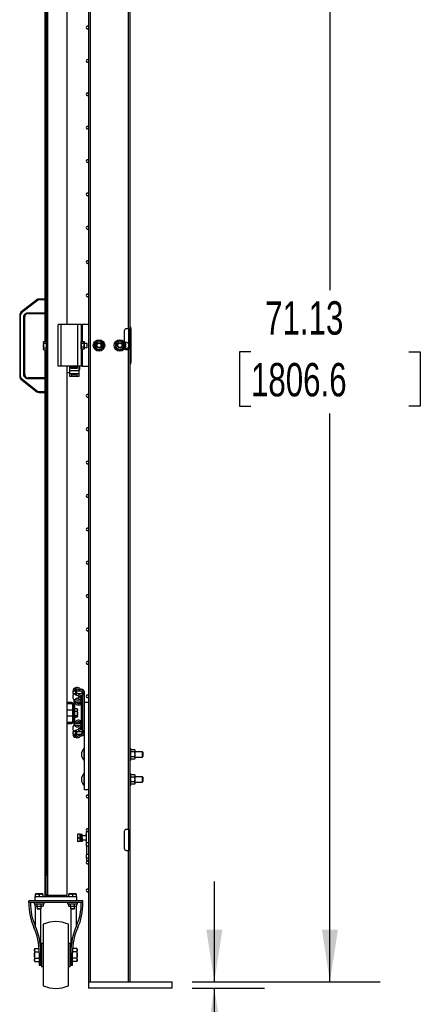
# Model space of a CAD drawing. Header units: inches. Extents: x 0.2 to 10.8, y 0.2 to 8.2.
# Tile 21 of 50: x 7.6 to 8.6, y 1.8 to 4.2. Entities that reach past the tile are written whole.
import ezdxf

# ---------------------------------------------------------------- set-up
doc = ezdxf.new("R2010")
doc.units = ezdxf.units.IN
doc.header["$MEASUREMENT"] = 0
doc.layers.add('DIMENSIONS', color=140, linetype='Continuous', lineweight=25)
doc.styles.add('SLDTEXTSTYLE0', font='TXT', dxfattribs={"width": 0.7})
doc.dimstyles.new('SLDDIMSTYLE0', dxfattribs={"dimtxt": 0.084961, "dimasz": 0.13, "dimexe": 0, "dimexo": 0.0625, "dimgap": 0.02124, "dimtad": 0, "dimtih": 1, "dimtoh": 1, "dimlfac": 24, "dimrnd": 1e-09, "dimzin": 12, "dimdsep": 46, "dimtxsty": 'SLDTEXTSTYLE0', "dimsah": 1, "dimcen": 0.09, "dimadec": 0, "dimazin": 3, "dimtfac": 1, "dimtofl": 0, "dimtmove": 0, "dimatfit": 3, "dimfxl": 0, "dimfrac": 2, "dimtolj": 1, "dimtzin": 12, "dimarcsym": 0})
doc.dimstyles.new('SLDDIMSTYLE2', dxfattribs={"dimtxt": 0.084961, "dimasz": 0.13, "dimexe": 0, "dimexo": 0.0625, "dimgap": 0.02124, "dimtad": 0, "dimtih": 1, "dimtoh": 1, "dimlfac": 24, "dimrnd": 1e-09, "dimdsep": 46, "dimtxsty": 'SLDTEXTSTYLE0', "dimsah": 1, "dimcen": 0.09, "dimadec": 0, "dimazin": 2, "dimtfac": 1, "dimtmove": 0, "dimatfit": 0, "dimfxl": 0, "dimfrac": 2, "dimtolj": 1, "dimtzin": 12, "dimarcsym": 0})

# ---------------------------------------------------------------- blocks, each defined once
blk = doc.blocks.new('_D_6')
at = {"layer": 'DIMENSIONS'}
for p, q in [((7.969, 4.7898), (8.5419, 4.7898)), ((8.4169, 4.7898), (8.4169, 3.5527)), ((8.22, 3.3986), (8.1914, 3.3986)), ((8.1914, 3.3986), (8.1914, 3.2636)), ((8.6138, 3.3986), (8.6423, 3.3986)), ((8.6423, 3.3986), (8.6423, 3.2636)), ((8.1914, 3.2636), (8.22, 3.2636)), ((8.4169, 1.8263), (8.4169, 3.2446)), ((8.6423, 3.2636), (8.6138, 3.2636)), ((8.0732, 1.8263), (8.5419, 1.8263))]:
    blk.add_line(p, q, dxfattribs=at)
for points in [[(8.4169, 4.7898), (8.3969, 4.6598), (8.4369, 4.6598)], [(8.4169, 1.8263), (8.4369, 1.9563), (8.3969, 1.9563)]]:
    blk.add_solid(points, dxfattribs=at)
at = {"layer": 'DIMENSIONS', "char_height": 0.08333, "attachment_point": 1, "style": 'SLDTEXTSTYLE0'}
for s, insert in [('71.13', (8.2553, 3.5251)), ('1806.6', (8.22, 3.371))]:
    blk.add_mtext(s, dxfattribs=dict(at, insert=insert))
blk = doc.blocks.new('_D_7')
at = {"layer": 'DIMENSIONS'}
for p, q in [((8.1286, 1.8263), (8.1286, 2.0763)), ((8.0732, 1.8263), (8.2536, 1.8263)), ((8.0732, 1.8107), (8.2536, 1.8107)), ((8.1286, 1.304), (8.1286, 1.8107)), ((8.1839, 1.304), (8.1286, 1.304)), ((8.3371, 1.304), (8.3086, 1.304)), ((8.3086, 1.304), (8.3086, 1.169)), ((8.5189, 1.304), (8.5474, 1.304)), ((8.5474, 1.304), (8.5474, 1.169)), ((8.3086, 1.169), (8.3371, 1.169)), ((8.5474, 1.169), (8.5189, 1.169))]:
    blk.add_line(p, q, dxfattribs=at)
for points in [[(8.1286, 1.8263), (8.1486, 1.9563), (8.1086, 1.9563)], [(8.1286, 1.8107), (8.1086, 1.6807), (8.1486, 1.6807)]]:
    blk.add_solid(points, dxfattribs=at)
at = {"layer": 'DIMENSIONS', "char_height": 0.08333, "attachment_point": 1, "style": 'SLDTEXTSTYLE0'}
for s, insert in [('0.38', (8.3018, 1.4304)), ('9.5', (8.3371, 1.2764))]:
    blk.add_mtext(s, dxfattribs=dict(at, insert=insert))

msp = doc.modelspace()

# ---------------------------------------------------------------- linework, layer by layer
for p, q in [((7.7135, 2.04203), (7.7135, 4.78682)), ((7.76078, 4.78682), (7.76078, 3.4669)), ((7.81986, 1.82628), (7.81986, 4.78982)), ((7.91902, 1.82628), (7.91902, 4.78982)), ((7.7057, 4.73773), (7.7057, 3.53042)), ((7.7087, 4.73773), (7.7087, 2.09111)), ((7.91402, 4.6544), (7.91402, 3.45648)), ((7.81486, 4.64398), (7.81486, 3.44607)), ((7.68619, 3.52867), (7.6463, 3.49766)), ((7.68747, 3.52702), (7.64758, 3.49601)), ((7.68747, 3.52702), (7.68619, 3.52867)), ((7.6913, 3.52834), (7.6913, 3.53042)), ((7.70661, 3.53042), (7.6913, 3.53042)), ((7.70661, 3.52834), (7.6913, 3.52834)), ((7.70661, 3.52834), (7.70661, 3.53042)), ((7.70661, 3.49646), (7.70661, 3.52834)), ((7.7087, 3.52834), (7.70661, 3.52834)), ((7.64308, 3.49108), (7.64308, 3.33682)), ((7.64516, 3.49108), (7.64308, 3.49108)), ((7.64516, 3.33682), (7.64516, 3.49108)), ((7.64758, 3.49601), (7.6463, 3.49766)), ((7.66391, 3.49646), (7.70661, 3.49646)), ((7.66391, 3.49646), (7.66391, 3.49438)), ((7.66391, 3.49438), (7.70661, 3.49438)), ((7.7057, 3.49438), (7.7057, 3.42455)), ((7.70661, 3.49438), (7.70661, 3.49646)), ((7.70661, 3.49646), (7.7087, 3.49646)), ((7.6535, 3.34185), (7.6535, 3.48604)), ((7.6535, 3.48604), (7.65558, 3.48604)), ((7.65558, 3.34185), (7.65558, 3.48604)), ((7.73878, 3.36273), (7.73878, 3.4669)), ((7.74659, 3.4669), (7.73878, 3.4669)), ((7.74659, 3.36273), (7.74659, 3.4669)), ((7.78825, 3.4669), (7.74659, 3.4669)), ((7.78825, 3.36273), (7.78825, 3.4669)), ((7.79607, 3.4669), (7.78825, 3.4669)), ((7.79607, 3.4669), (7.79607, 3.36273)), ((7.79607, 3.4669), (7.79867, 3.4669)), ((7.81486, 3.4669), (7.79867, 3.4669)), ((7.79867, 3.4669), (7.79867, 3.42429)), ((7.81486, 3.44607), (7.81493, 3.44607)), ((7.81486, 3.44607), (7.81486, 3.44065)), ((7.81493, 3.44607), (7.81493, 3.39398)), ((7.90402, 3.45107), (7.90402, 3.42394)), ((7.91402, 3.45648), (7.90944, 3.45648)), ((7.91402, 3.45648), (7.91486, 3.45648)), ((7.91486, 3.45648), (7.91486, 3.4044)), ((7.92107, 3.37315), (7.92107, 3.45648)), ((7.703, 3.42455), (7.70219, 3.42314)), ((7.70219, 3.42314), (7.70219, 3.42192)), ((7.70219, 3.42192), (7.70219, 3.41403)), ((7.703, 3.42455), (7.7087, 3.42455)), ((7.7087, 3.41929), (7.703, 3.41929)), ((7.7968, 3.42429), (7.79607, 3.42302)), ((7.7968, 3.42429), (7.80354, 3.42429)), ((7.80354, 3.41955), (7.7968, 3.41955)), ((7.80427, 3.42302), (7.80354, 3.42429)), ((7.80427, 3.42192), (7.80427, 3.42302)), ((7.80427, 3.41482), (7.80427, 3.42192)), ((7.81159, 3.41974), (7.80427, 3.41974)), ((7.81159, 3.4099), (7.81159, 3.41974)), ((7.81486, 3.44065), (7.81486, 3.3994)), ((7.81493, 3.44065), (7.81486, 3.44065)), ((7.90499, 3.42263), (7.90805, 3.42263)), ((7.70219, 3.41403), (7.70219, 3.40613)), ((7.70219, 3.40613), (7.70219, 3.40491)), ((7.70219, 3.40491), (7.703, 3.4035)), ((7.703, 3.40876), (7.7087, 3.40876)), ((7.703, 3.4035), (7.7087, 3.4035)), ((7.7057, 3.4035), (7.7057, 3.33352)), ((7.79607, 3.40662), (7.7968, 3.40535)), ((7.80354, 3.41008), (7.7968, 3.41008)), ((7.80354, 3.40535), (7.7968, 3.40535)), ((7.79867, 3.40535), (7.79867, 3.36273)), ((7.80354, 3.40535), (7.80427, 3.40662)), ((7.80427, 3.40771), (7.80427, 3.41482)), ((7.80427, 3.4099), (7.81159, 3.4099)), ((7.80427, 3.40662), (7.80427, 3.40771)), ((7.81486, 3.3994), (7.81486, 3.39398)), ((7.81486, 3.3994), (7.81493, 3.3994)), ((7.81486, 3.39398), (7.81486, 2.19607)), ((7.81493, 3.39398), (7.81486, 3.39398)), ((7.90805, 3.407), (7.90499, 3.407)), ((7.90944, 3.4044), (7.91402, 3.4044)), ((7.91402, 3.4044), (7.91402, 2.20648)), ((7.91486, 3.4044), (7.91402, 3.4044)), ((7.74659, 3.36273), (7.73878, 3.36273)), ((7.78825, 3.36273), (7.74659, 3.36273)), ((7.76078, 3.36273), (7.76078, 2.04203)), ((7.76078, 3.34687), (7.76695, 3.34687)), ((7.76695, 3.36273), (7.76695, 3.34363)), ((7.76695, 3.34363), (7.76724, 3.34363)), ((7.76724, 3.36273), (7.76724, 3.35108)), ((7.7914, 3.35108), (7.76724, 3.35108)), ((7.76724, 3.35108), (7.76724, 3.34438)), ((7.76724, 3.34438), (7.7914, 3.34438)), ((7.76724, 3.34438), (7.76724, 3.33825)), ((7.77057, 3.36021), (7.77057, 3.36273)), ((7.78724, 3.36021), (7.77057, 3.36021)), ((7.77057, 3.3577), (7.77057, 3.36021)), ((7.77057, 3.3577), (7.78724, 3.3577)), ((7.7752, 3.34323), (7.7834, 3.34323)), ((7.78724, 3.36021), (7.78724, 3.36273)), ((7.78724, 3.3577), (7.78724, 3.36021)), ((7.79607, 3.36273), (7.78825, 3.36273)), ((7.7914, 3.35108), (7.7914, 3.36273)), ((7.7914, 3.34438), (7.7914, 3.35108)), ((7.7914, 3.33825), (7.7914, 3.34438)), ((7.7914, 3.34363), (7.7917, 3.34363)), ((7.7917, 3.34363), (7.7917, 3.36273)), ((7.79234, 3.36273), (7.79234, 3.35619)), ((7.79867, 3.36273), (7.79607, 3.36273)), ((7.79867, 3.36273), (7.81486, 3.36273)), ((7.64308, 3.33682), (7.64516, 3.33682)), ((7.6463, 3.33024), (7.64758, 3.33188)), ((7.6463, 3.33024), (7.68619, 3.29923)), ((7.64758, 3.33188), (7.68747, 3.30088)), ((7.65558, 3.34185), (7.6535, 3.34185)), ((7.66391, 3.33144), (7.66391, 3.33352)), ((7.70661, 3.33352), (7.66391, 3.33352)), ((7.70661, 3.33144), (7.66391, 3.33144)), ((7.70661, 3.33144), (7.70661, 3.33352)), ((7.70661, 3.29956), (7.70661, 3.33144)), ((7.7087, 3.33144), (7.70661, 3.33144)), ((7.76724, 3.33825), (7.7914, 3.33825)), ((7.77311, 3.33836), (7.77311, 3.34253)), ((7.78549, 3.33836), (7.77311, 3.33836)), ((7.78549, 3.34253), (7.78549, 3.33836)), ((7.68619, 3.29923), (7.68747, 3.30088)), ((7.6913, 3.29956), (7.70661, 3.29956)), ((7.6913, 3.29956), (7.6913, 3.29748)), ((7.6913, 3.29748), (7.70661, 3.29748)), ((7.7057, 3.29748), (7.7057, 2.09111)), ((7.70661, 3.29748), (7.70661, 3.29956)), ((7.70661, 3.29956), (7.7087, 3.29956)), ((7.77527, 2.55377), (7.7788, 2.55217)), ((7.77536, 2.55155), (7.77536, 2.54634)), ((7.78194, 2.55155), (7.77536, 2.55155)), ((7.77536, 2.54634), (7.78194, 2.54634)), ((7.77573, 2.5403), (7.77573, 2.53438)), ((7.78194, 2.55585), (7.78194, 2.5452)), ((7.78194, 2.5452), (7.78582, 2.5452)), ((7.78204, 2.53178), (7.78204, 2.53161)), ((7.78377, 2.54186), (7.78377, 2.54183)), ((7.78377, 2.53314), (7.78377, 2.53309)), ((7.78403, 2.54174), (7.78403, 2.54172)), ((7.78403, 2.53327), (7.78403, 2.53323)), ((7.78582, 2.5452), (7.78582, 2.55585)), ((7.79878, 2.55155), (7.78582, 2.55155)), ((7.78582, 2.54634), (7.79878, 2.54634)), ((7.79306, 2.53044), (7.79645, 2.53231)), ((7.79443, 2.55155), (7.79396, 2.55261)), ((7.79419, 2.54491), (7.79419, 2.54574)), ((7.79419, 2.53515), (7.79419, 2.5396)), ((7.79439, 2.53982), (7.79669, 2.53982)), ((7.79796, 2.55605), (7.79575, 2.55605)), ((7.79796, 2.55217), (7.79575, 2.55217)), ((7.79669, 2.54169), (7.79669, 2.52974)), ((7.79878, 2.54634), (7.79878, 2.55155)), ((7.80057, 2.54957), (7.80057, 2.54165)), ((7.80057, 2.52974), (7.80057, 2.54165)), ((7.80444, 2.52419), (7.80444, 2.54957)), ((7.77201, 2.5234), (7.76078, 2.5234)), ((7.76078, 2.5208), (7.77201, 2.5208)), ((7.77451, 2.5183), (7.77451, 2.47642)), ((7.77711, 2.5183), (7.77711, 2.52131)), ((7.77711, 2.47642), (7.77711, 2.5183)), ((7.77795, 2.52941), (7.77795, 2.52554)), ((7.79618, 2.52941), (7.77795, 2.52941)), ((7.77795, 2.52554), (7.79618, 2.52554)), ((7.78052, 2.52554), (7.78052, 2.52541)), ((7.78099, 2.475), (7.78099, 2.52131)), ((7.78668, 2.50788), (7.78099, 2.50788)), ((7.78668, 2.50767), (7.78099, 2.50767)), ((7.78703, 2.50697), (7.78668, 2.50767)), ((7.7875, 2.50647), (7.78717, 2.50705)), ((7.79419, 2.52941), (7.79419, 2.53107)), ((7.79669, 2.51945), (7.79431, 2.5225)), ((7.79618, 2.52554), (7.79618, 2.52941)), ((7.79669, 2.5294), (7.79618, 2.5294)), ((7.80057, 2.52974), (7.79669, 2.52974)), ((7.79669, 2.52974), (7.79669, 2.46656)), ((7.80057, 2.46656), (7.80057, 2.52974)), ((7.80444, 2.30544), (7.80444, 2.52419)), ((7.80444, 2.52419), (7.81486, 2.52419)), ((7.77451, 2.50428), (7.76078, 2.50428)), ((7.76078, 2.49044), (7.77451, 2.49044)), ((7.78668, 2.50069), (7.78099, 2.50069)), ((7.78668, 2.49037), (7.78099, 2.49037)), ((7.78668, 2.48705), (7.78099, 2.48705)), ((7.78668, 2.48683), (7.78099, 2.48683)), ((7.78717, 2.48767), (7.7875, 2.48824)), ((7.7875, 2.50418), (7.7875, 2.50647)), ((7.7875, 2.49553), (7.7875, 2.50418)), ((7.7875, 2.48871), (7.7875, 2.49553)), ((7.7875, 2.48824), (7.7875, 2.48871)), ((7.77201, 2.47392), (7.76078, 2.47392)), ((7.76078, 2.47132), (7.77201, 2.47132)), ((7.77573, 2.46192), (7.77573, 2.456)), ((7.79618, 2.47077), (7.77795, 2.47077)), ((7.77795, 2.47077), (7.77795, 2.46689)), ((7.77795, 2.46689), (7.79618, 2.46689)), ((7.78052, 2.47089), (7.78052, 2.47077)), ((7.78204, 2.46469), (7.78204, 2.46452)), ((7.78377, 2.46321), (7.78377, 2.46316)), ((7.78403, 2.46307), (7.78403, 2.46303)), ((7.79645, 2.46399), (7.79306, 2.46586)), ((7.79419, 2.46524), (7.79419, 2.46689)), ((7.79419, 2.4567), (7.79419, 2.46115)), ((7.79431, 2.4738), (7.79669, 2.47685)), ((7.79618, 2.46689), (7.79618, 2.47077)), ((7.79618, 2.4669), (7.79669, 2.4669)), ((7.79669, 2.46656), (7.79669, 2.45461)), ((7.80057, 2.46656), (7.79669, 2.46656)), ((7.80057, 2.45465), (7.80057, 2.46656)), ((7.77879, 2.44414), (7.77527, 2.44254)), ((7.77536, 2.44996), (7.77536, 2.44475)), ((7.78194, 2.44996), (7.77536, 2.44996)), ((7.77536, 2.44475), (7.78194, 2.44475)), ((7.78194, 2.4511), (7.78194, 2.44045)), ((7.78582, 2.4511), (7.78194, 2.4511)), ((7.78377, 2.45447), (7.78377, 2.45444)), ((7.78403, 2.45458), (7.78403, 2.45455)), ((7.78582, 2.44045), (7.78582, 2.4511)), ((7.79878, 2.44996), (7.78582, 2.44996)), ((7.78582, 2.44475), (7.79878, 2.44475)), ((7.79398, 2.4437), (7.79444, 2.44475)), ((7.79419, 2.45058), (7.79419, 2.45139)), ((7.79669, 2.45648), (7.79421, 2.45648)), ((7.79796, 2.44413), (7.79575, 2.44413)), ((7.79796, 2.44025), (7.79575, 2.44025)), ((7.79878, 2.44475), (7.79878, 2.44996)), ((7.80057, 2.45465), (7.80057, 2.44673)), ((7.80319, 2.40875), (7.80319, 2.37922)), ((7.92069, 2.40831), (7.91902, 2.40831)), ((7.92069, 2.39398), (7.92069, 2.40831)), ((7.92069, 2.40601), (7.92981, 2.40601)), ((7.92981, 2.4), (7.92069, 2.4)), ((7.92069, 2.37966), (7.92069, 2.39398)), ((7.92981, 2.38797), (7.92069, 2.38797)), ((7.93074, 2.4044), (7.92981, 2.40601)), ((7.93074, 2.40301), (7.93074, 2.4044)), ((7.93074, 2.39398), (7.93074, 2.40301)), ((7.94902, 2.40058), (7.93074, 2.40058)), ((7.93074, 2.38496), (7.93074, 2.39398)), ((7.93074, 2.38739), (7.94902, 2.38739)), ((7.93074, 2.38357), (7.93074, 2.38496)), ((7.95027, 2.39933), (7.94902, 2.40058)), ((7.94902, 2.38739), (7.94902, 2.40058)), ((7.94902, 2.38739), (7.95027, 2.38864)), ((7.95027, 2.39933), (7.95027, 2.38864)), ((7.91902, 2.37966), (7.92069, 2.37966)), ((7.92981, 2.38196), (7.92069, 2.38196)), ((7.92981, 2.38196), (7.93074, 2.38357)), ((7.80319, 2.34625), (7.80319, 2.31672)), ((7.92069, 2.34581), (7.91902, 2.34581)), ((7.92069, 2.33148), (7.92069, 2.34581)), ((7.92069, 2.34351), (7.92981, 2.34351)), ((7.92981, 2.3375), (7.92069, 2.3375)), ((7.93074, 2.3419), (7.92981, 2.34351)), ((7.93074, 2.34051), (7.93074, 2.3419)), ((7.93074, 2.33148), (7.93074, 2.34051)), ((7.94902, 2.33808), (7.93074, 2.33808)), ((7.95027, 2.33683), (7.94902, 2.33808)), ((7.94902, 2.32489), (7.94902, 2.33808)), ((7.95027, 2.33683), (7.95027, 2.32614)), ((7.91902, 2.31716), (7.92069, 2.31716)), ((7.92069, 2.31716), (7.92069, 2.33148)), ((7.92981, 2.32547), (7.92069, 2.32547)), ((7.92981, 2.31946), (7.92069, 2.31946)), ((7.92981, 2.31946), (7.93074, 2.32107)), ((7.93074, 2.32246), (7.93074, 2.33148)), ((7.93074, 2.32489), (7.94902, 2.32489)), ((7.93074, 2.32107), (7.93074, 2.32246)), ((7.94902, 2.32489), (7.95027, 2.32614)), ((7.81486, 2.30544), (7.80444, 2.30544)), ((7.78789, 2.19497), (7.78751, 2.19432)), ((7.78751, 2.19432), (7.78751, 2.1774)), ((7.7887, 2.19497), (7.78795, 2.19497)), ((7.79402, 2.19497), (7.7887, 2.19497)), ((7.79402, 2.18586), (7.79402, 2.19497)), ((7.79507, 2.19497), (7.79402, 2.19497)), ((7.7964, 2.19101), (7.79402, 2.19101)), ((7.79507, 2.19101), (7.79507, 2.19497)), ((7.79657, 2.19398), (7.79612, 2.19398)), ((7.79907, 2.19398), (7.79657, 2.19398)), ((7.80657, 2.19101), (7.79906, 2.19101)), ((7.80965, 2.1908), (7.80944, 2.19101)), ((7.80965, 2.19096), (7.80949, 2.19096)), ((7.80965, 2.17315), (7.80965, 2.20128)), ((7.80965, 2.20128), (7.81486, 2.20128)), ((7.81486, 2.19607), (7.81493, 2.19607)), ((7.81486, 2.19607), (7.81486, 2.19065)), ((7.81486, 2.19065), (7.81486, 2.1494)), ((7.81493, 2.19065), (7.81486, 2.19065)), ((7.81493, 2.19607), (7.81493, 2.14398)), ((7.90402, 2.20107), (7.90402, 2.15982)), ((7.91402, 2.20648), (7.90944, 2.20648)), ((7.91402, 2.20648), (7.91486, 2.20648)), ((7.91486, 2.20648), (7.91486, 2.1544)), ((7.78751, 2.1774), (7.78789, 2.17674)), ((7.7887, 2.18586), (7.79402, 2.18586)), ((7.79402, 2.17674), (7.7887, 2.17674)), ((7.79402, 2.17674), (7.79402, 2.18586)), ((7.79402, 2.18071), (7.79721, 2.18071)), ((7.79507, 2.17674), (7.79402, 2.17674)), ((7.79507, 2.17674), (7.79507, 2.18071)), ((7.79876, 2.18586), (7.79626, 2.18586)), ((7.79626, 2.18586), (7.79626, 2.18586)), ((7.79626, 2.18586), (7.79876, 2.18586)), ((7.79675, 2.18065), (7.79676, 2.18071)), ((7.79675, 2.17773), (7.7972, 2.17773)), ((7.7972, 2.17773), (7.7997, 2.17773)), ((7.7975, 2.18553), (7.7975, 2.18535)), ((7.7975, 2.18553), (7.8, 2.18553)), ((7.8, 2.18535), (7.7975, 2.18535)), ((7.79876, 2.18586), (7.79876, 2.18586)), ((7.79987, 2.18071), (7.80657, 2.18071)), ((7.8, 2.18553), (7.8, 2.18535)), ((7.80944, 2.18071), (7.80965, 2.18091)), ((7.80949, 2.18076), (7.80965, 2.18076)), ((7.81486, 2.17315), (7.80965, 2.17315)), ((7.80965, 2.16482), (7.80965, 2.17315)), ((7.81493, 2.16482), (7.80965, 2.16482)), ((7.80965, 2.16482), (7.80965, 2.14398)), ((7.81493, 2.14398), (7.80965, 2.14398)), ((7.80965, 2.1349), (7.80965, 2.14398)), ((7.81486, 2.1494), (7.81486, 2.14398)), ((7.81486, 2.1494), (7.81493, 2.1494)), ((7.81486, 2.14398), (7.81486, 1.82628)), ((7.81493, 2.14398), (7.81486, 2.14398)), ((7.90944, 2.1544), (7.91402, 2.1544)), ((7.91402, 2.1544), (7.91402, 1.82628)), ((7.91486, 2.1544), (7.91402, 2.1544)), ((7.81486, 2.1349), (7.80965, 2.1349)), ((7.80965, 2.1349), (7.80965, 2.12773)), ((7.81486, 2.12773), (7.80965, 2.12773)), ((7.7057, 2.09111), (7.7057, 2.04383)), ((7.7087, 2.09111), (7.7057, 2.09111)), ((7.7087, 2.04383), (7.7087, 2.09111)), ((7.68701, 2.04554), (7.68246, 2.04554)), ((7.68246, 2.03903), (7.68246, 2.04472)), ((7.69613, 2.04554), (7.68701, 2.04554)), ((7.69157, 2.04472), (7.69157, 2.03903)), ((7.70069, 2.04554), (7.69613, 2.04554)), ((7.70069, 2.04472), (7.70069, 2.03903)), ((7.7057, 2.04383), (7.7057, 2.03982)), ((7.75778, 2.04203), (7.7105, 2.04203)), ((7.76078, 2.04203), (7.7135, 2.04203)), ((7.75778, 2.03903), (7.75778, 2.04203)), ((7.77035, 2.04554), (7.76579, 2.04554)), ((7.76579, 2.03903), (7.76579, 2.04472)), ((7.77946, 2.04554), (7.77035, 2.04554)), ((7.7749, 2.04472), (7.7749, 2.03903)), ((7.78402, 2.04554), (7.77946, 2.04554)), ((7.78402, 2.04472), (7.78402, 2.03903)), ((7.66553, 2.02444), (7.66553, 2.02731)), ((7.80095, 2.02444), (7.66553, 2.02444)), ((7.79964, 2.02861), (7.66683, 2.02861)), ((7.6792, 2.02444), (7.6792, 2.02103)), ((7.6792, 2.02103), (7.70394, 2.02103)), ((7.68105, 2.02103), (7.68105, 2.01549)), ((7.68105, 2.01549), (7.68246, 2.01468)), ((7.68115, 2.03903), (7.68115, 2.02861)), ((7.68115, 2.03903), (7.78532, 2.03903)), ((7.68631, 2.01549), (7.68631, 2.02103)), ((7.69683, 2.01549), (7.69683, 2.02103)), ((7.70069, 2.01468), (7.7021, 2.01549)), ((7.7021, 2.01549), (7.7021, 2.02103)), ((7.70394, 2.02103), (7.70394, 2.02444)), ((7.7057, 2.03982), (7.70786, 2.03982)), ((7.7105, 2.03903), (7.75778, 2.03903)), ((7.76253, 2.02444), (7.76253, 2.02103)), ((7.76253, 2.02103), (7.78727, 2.02103)), ((7.76438, 2.02103), (7.76438, 2.01549)), ((7.76438, 2.01549), (7.76579, 2.01468)), ((7.76964, 2.01549), (7.76964, 2.02103)), ((7.78017, 2.01549), (7.78017, 2.02103)), ((7.78402, 2.01468), (7.78543, 2.01549)), ((7.78532, 2.02861), (7.78532, 2.03903)), ((7.78543, 2.01549), (7.78543, 2.02103)), ((7.78727, 2.02103), (7.78727, 2.02444)), ((7.80095, 2.02444), (7.80095, 2.02731)), ((7.68174, 2.01509), (7.68174, 1.96615)), ((7.68246, 2.01468), (7.68368, 2.01468)), ((7.68368, 2.01468), (7.69157, 2.01468)), ((7.68632, 2.01468), (7.68632, 2.00903)), ((7.68632, 2.00903), (7.68757, 2.00778)), ((7.68632, 2.00903), (7.69682, 2.00903)), ((7.69557, 2.00778), (7.68757, 2.00778)), ((7.69157, 2.01468), (7.69946, 2.01468)), ((7.69557, 2.00778), (7.69682, 2.00903)), ((7.69574, 1.89842), (7.69574, 2.00794)), ((7.69682, 2.00903), (7.69682, 2.01468)), ((7.69946, 2.01468), (7.70069, 2.01468)), ((7.76579, 2.01468), (7.76701, 2.01468)), ((7.76701, 2.01468), (7.7749, 2.01468)), ((7.76965, 2.01468), (7.76965, 2.00903)), ((7.76965, 2.00903), (7.7709, 2.00778)), ((7.76965, 2.00903), (7.78016, 2.00903)), ((7.77074, 2.00794), (7.77074, 1.89842)), ((7.77891, 2.00778), (7.7709, 2.00778)), ((7.7749, 2.01468), (7.7828, 2.01468)), ((7.77891, 2.00778), (7.78016, 2.00903)), ((7.78016, 2.00903), (7.78016, 2.01468)), ((7.7828, 2.01468), (7.78402, 2.01468)), ((7.78473, 1.96615), (7.78473, 2.01509)), ((7.70199, 1.97028), (7.70199, 1.81611)), ((7.76449, 1.81611), (7.76449, 1.97028)), ((7.70199, 1.92184), (7.69782, 1.92184)), ((7.69782, 1.92184), (7.69782, 1.86455)), ((7.76865, 1.92184), (7.76449, 1.92184)), ((7.76865, 1.86455), (7.76865, 1.92184)), ((7.68112, 1.90973), (7.67984, 1.90752)), ((7.67984, 1.90752), (7.67984, 1.9056)), ((7.67984, 1.9056), (7.67984, 1.89319)), ((7.67984, 1.89319), (7.67984, 1.88079)), ((7.68112, 1.90973), (7.6912, 1.90973)), ((7.68112, 1.90146), (7.69154, 1.90146)), ((7.69157, 1.89842), (7.69157, 1.88046)), ((7.69782, 1.90231), (7.69574, 1.90231)), ((7.69574, 1.88046), (7.69574, 1.89842)), ((7.77074, 1.90231), (7.76865, 1.90231)), ((7.77074, 1.89842), (7.77074, 1.88046)), ((7.7749, 1.88046), (7.7749, 1.89842)), ((7.78535, 1.90146), (7.77493, 1.90146)), ((7.78535, 1.90973), (7.77528, 1.90973)), ((7.78663, 1.90752), (7.78535, 1.90973)), ((7.78663, 1.9056), (7.78663, 1.90752)), ((7.78663, 1.89319), (7.78663, 1.9056)), ((7.78663, 1.88079), (7.78663, 1.89319)), ((7.67984, 1.88079), (7.67984, 1.87887)), ((7.67984, 1.87887), (7.68112, 1.87665)), ((7.68112, 1.88492), (7.69157, 1.88492)), ((7.68112, 1.87665), (7.69157, 1.87665)), ((7.69157, 1.88046), (7.69574, 1.88046)), ((7.69157, 1.88046), (7.69157, 1.86741)), ((7.69574, 1.88408), (7.69782, 1.88408)), ((7.69574, 1.86741), (7.69574, 1.88046)), ((7.76865, 1.88408), (7.77074, 1.88408)), ((7.77074, 1.88046), (7.7749, 1.88046)), ((7.77074, 1.88046), (7.77074, 1.86741)), ((7.78535, 1.88492), (7.7749, 1.88492)), ((7.7749, 1.86741), (7.7749, 1.88046)), ((7.78535, 1.87665), (7.7749, 1.87665)), ((7.78535, 1.87665), (7.78663, 1.87887)), ((7.78663, 1.87887), (7.78663, 1.88079)), ((7.69157, 1.86741), (7.69574, 1.86741)), ((7.69782, 1.86455), (7.70199, 1.86455)), ((7.76449, 1.86455), (7.76865, 1.86455)), ((7.77074, 1.86741), (7.7749, 1.86741)), ((7.81486, 1.82628), (7.81486, 1.81065)), ((7.81486, 1.82628), (8.02319, 1.82628)), ((8.02319, 1.81065), (8.02319, 1.82628)), ((8.02319, 1.81065), (7.81486, 1.81065))]:
    msp.add_line(p, q)
at = {"flags": 128}
for points in [[(7.79234, 3.35619), (7.79214, 3.35437), (7.7917, 3.35296)], [(7.78818, 2.55667), (7.78653, 2.55674), (7.78628, 2.55672)], [(7.78628, 2.43959), (7.78654, 2.43956), (7.78816, 2.43962)]]:
    msp.add_lwpolyline(points, dxfattribs=at)
for centre, radius in [((7.8409, 3.41482), 0.01432), ((7.8409, 3.41482), 0.00662), ((7.8409, 3.41482), 0.00537), ((7.89298, 3.41482), 0.01432), ((7.89298, 3.41482), 0.00662), ((7.89298, 3.41482), 0.00537)]:
    msp.add_circle(centre, radius)
for centre, radius, start, end in [((7.8119, 4.20841), 0.00333, 27.43924, 332.56076), ((7.8119, 4.12508), 0.00333, 27.43924, 332.56076), ((7.8119, 4.04174), 0.00333, 27.43924, 332.56076), ((7.8119, 3.95841), 0.00333, 27.43924, 332.56076), ((7.8119, 3.87508), 0.00333, 27.43924, 332.56076), ((7.8119, 3.79174), 0.00333, 27.43924, 332.56076), ((7.8119, 3.70841), 0.00333, 27.43924, 332.56076), ((7.8119, 3.62299), 0.00333, 27.43924, 332.56076), ((7.8119, 3.53966), 0.00333, 27.43924, 332.56076), ((7.6913, 3.52209), 0.00833, 90, 127.85713), ((7.70661, 3.52834), 0.00208, 360, 90), ((7.65141, 3.49108), 0.00833, 127.85713, 180), ((7.66391, 3.48604), 0.00833, 90, 180), ((7.70661, 3.49646), 0.00208, 270, 0), ((7.90944, 3.45107), 0.00542, 90, 180), ((7.91065, 3.45648), 0.01042, 0, 36.49637), ((7.8409, 3.41482), 0.01042, 120, 180), ((7.8409, 3.41482), 0.01042, 60, 120), ((7.8409, 3.41482), 0.01042, 0, 60), ((7.89298, 3.41482), 0.01042, 120, 180), ((7.89298, 3.41482), 0.01042, 60, 120), ((7.89298, 3.41482), 0.01042, 0, 60), ((7.89298, 3.41482), 0.01498, 0, 31.4368), ((7.90805, 3.41482), 0.00781, 29.32457, 90), ((7.8409, 3.41482), 0.01042, 180, 240), ((7.8409, 3.41482), 0.01042, 240, 300), ((7.8409, 3.41482), 0.01042, 300, 0), ((7.89298, 3.41482), 0.01042, 180, 240), ((7.89298, 3.41482), 0.01042, 240, 300), ((7.89298, 3.41482), 0.01042, 300, 0), ((7.90944, 3.40982), 0.00542, 212.9845, 270), ((7.89298, 3.41482), 0.01498, 328.5632, 0), ((7.90805, 3.41482), 0.00781, 270, 330.67543), ((7.91065, 3.37315), 0.01042, 323.50363, 0), ((7.77932, 3.34658), 0.00375, 243.38387, 296.61613), ((7.65141, 3.33682), 0.00833, 180, 232.14287), ((7.66391, 3.34185), 0.00833, 180, 270), ((7.70661, 3.33144), 0.00208, 0, 90), ((7.6913, 3.30581), 0.00833, 232.14287, 270), ((7.70661, 3.29956), 0.00208, 270, 0), ((7.8119, 3.28906), 0.00333, 27.43924, 332.56076), ((7.8119, 3.20572), 0.00333, 27.43924, 332.56076), ((7.8119, 3.12239), 0.00333, 27.43924, 332.56076), ((7.8119, 3.03906), 0.00333, 27.43924, 332.56076), ((7.8119, 2.95572), 0.00333, 27.43924, 332.56076), ((7.8119, 2.87239), 0.00333, 27.43924, 332.56076), ((7.8119, 2.78906), 0.00333, 27.43924, 332.56076), ((7.8119, 2.70572), 0.00333, 27.43924, 332.56076), ((7.8119, 2.62239), 0.00333, 27.43924, 332.56076), ((7.78619, 2.5488), 0.012, 84.59946, 155.49338), ((7.78686, 2.55585), 0.00492, 84.59946, 180), ((7.78686, 2.55585), 0.00104, 84.59946, 180), ((7.78619, 2.5488), 0.00812, 37.1689, 84.59946), ((7.78619, 2.5488), 0.012, 37.1689, 84.59946), ((7.7794, 2.5403), 0.00367, 49.41778, 180), ((7.77942, 2.53438), 0.00369, 180, 316.58819), ((7.78619, 2.5488), 0.00812, 121.53887, 155.49338), ((7.78706, 2.54894), 0.00781, 130.96634, 160.52878), ((7.78706, 2.54894), 0.00781, 199.47122, 340.52878), ((7.78707, 2.52747), 0.00651, 17.31351, 162.68649), ((7.78707, 2.54925), 0.00813, 229.41778, 321.23245), ((7.78707, 2.52715), 0.00683, 28.79697, 136.58819), ((7.78707, 2.54925), 0.012, 282.50133, 321.45305), ((7.78707, 2.52715), 0.01071, 28.79697, 75.96158), ((7.79575, 2.55605), 0.00388, 217.1689, 270), ((7.79654, 2.54165), 0.00402, 0.00001, 141.23245), ((7.79796, 2.54957), 0.00648, 0, 90), ((7.79796, 2.54957), 0.0026, 0, 90), ((7.8119, 2.53906), 0.00333, 27.43924, 332.56076), ((7.77201, 2.5183), 0.0051, 0, 90), ((7.77201, 2.5183), 0.0025, 0, 90), ((7.78129, 2.52131), 0.00418, 36.76522, 180), ((7.78129, 2.52131), 0.000303, 90, 180), ((7.78129, 2.52131), 0.000303, 36.76522, 90), ((7.79011, 2.5279), 0.01071, 216.76522, 307.90066), ((7.79011, 2.5279), 0.00683, 216.76522, 307.90066), ((7.78707, 2.52747), 0.00651, 285.28287, 342.68649), ((7.77201, 2.47642), 0.0051, 270, 0), ((7.77201, 2.47642), 0.0025, 270, 0), ((7.77942, 2.46192), 0.00369, 43.41181, 180), ((7.78129, 2.475), 0.00418, 180, 323.23478), ((7.78707, 2.46883), 0.00651, 197.31351, 342.68649), ((7.78129, 2.475), 0.000303, 180, 323.23478), ((7.79011, 2.4684), 0.01071, 52.09934, 143.23478), ((7.78707, 2.46915), 0.00683, 223.41181, 331.20303), ((7.79011, 2.4684), 0.00683, 52.09934, 143.23478), ((7.78707, 2.46883), 0.00651, 17.31351, 74.71713), ((7.78707, 2.46915), 0.01071, 284.03842, 331.20303), ((7.78707, 2.44705), 0.012, 38.54695, 77.49867), ((7.78619, 2.4475), 0.012, 204.45446, 275.40054), ((7.7794, 2.456), 0.00367, 180, 310.58222), ((7.78619, 2.4475), 0.00812, 204.45446, 238.46113), ((7.78707, 2.44736), 0.00781, 19.47122, 160.52878), ((7.78707, 2.44736), 0.00781, 199.47122, 228.92052), ((7.78707, 2.44705), 0.00813, 38.76755, 130.58222), ((7.78686, 2.44045), 0.00492, 180, 275.40054), ((7.78686, 2.44045), 0.00104, 180, 275.40054), ((7.78619, 2.4475), 0.00812, 275.40054, 322.8311), ((7.78619, 2.4475), 0.012, 275.40054, 322.8311), ((7.79575, 2.44025), 0.00388, 90, 142.8311), ((7.79654, 2.45465), 0.00402, 218.76755, 359.99999), ((7.79796, 2.44673), 0.0026, 270, 0), ((7.79796, 2.44673), 0.00648, 270, 0), ((7.81807, 2.39398), 0.02096, 135.23467, 224.76533), ((7.80371, 2.40823), 0.000733, 0, 135.23467), ((7.80371, 2.37974), 0.000733, 224.76533, 0), ((7.81807, 2.33148), 0.02096, 135.23467, 224.76533), ((7.80371, 2.34573), 0.000733, 0, 135.23467), ((7.80371, 2.31724), 0.000733, 224.76533, 0), ((7.8119, 2.28906), 0.00333, 27.43924, 332.56076), ((7.81048, 2.18959), 0.00417, 101.53696, 160.7945), ((7.8119, 2.20512), 0.00333, 27.43924, 332.56076), ((7.90944, 2.20107), 0.00542, 90, 180), ((7.81048, 2.18213), 0.00417, 199.2055, 258.46304), ((7.90944, 2.15982), 0.00542, 180, 270), ((7.8119, 2.12387), 0.00333, 27.43924, 332.56076), ((7.7105, 2.04383), 0.0048, 180, 270), ((7.7105, 2.04383), 0.0018, 180, 270), ((7.8119, 2.05422), 0.00333, 27.43924, 332.56076), ((7.66683, 2.02731), 0.0013, 90, 180), ((7.79964, 2.02731), 0.0013, 0, 90), ((7.73324, 1.89528), 0.08125, 67.38014, 112.61986), ((7.73324, 1.89111), 0.08125, 247.38014, 292.61986)]:
    msp.add_arc(centre, radius, start, end)
for centre, major_axis, ratio, start_param, end_param in [((7.7752, 3.34253), (0.00208, 0), 0.3320162, 1.5707963, 3.1415927), ((7.7834, 3.34253), (0.00208, 0), 0.3320162, 0, 1.5707963), ((7.72118, 2.02444), (0, 0.09802), 0.5677697, 1.5707963, 2.268928), ((7.72118, 2.02444), (0, 0.09069), 0.5677697, 1.5707963, 2.268928), ((7.74529, 2.02444), (0, 0.09069), 0.5677697, 4.0142573, 4.712389), ((7.74529, 2.02444), (0, 0.09802), 0.5677697, 4.0142573, 4.712389), ((7.63592, 1.89842), (0, 0.09802), 0.5677697, 4.712389, 5.4105207), ((7.63592, 1.89842), (0, 0.10536), 0.5677697, 4.712389, 5.4105207), ((7.83056, 1.89842), (0, 0.10536), 0.5677697, 0.8726646, 1.5707963), ((7.83056, 1.89842), (0, 0.09802), 0.5677697, 0.8726646, 1.5707963)]:
    msp.add_ellipse(centre, major_axis=major_axis, ratio=ratio, start_param=start_param, end_param=end_param)
for points, knots in [([(7.6913, 3.52834), (7.6912, 3.52833), (7.69101, 3.52833), (7.69071, 3.52831), (7.69042, 3.52828), (7.69013, 3.52823), (7.68984, 3.52817), (7.68956, 3.52809), (7.68921, 3.52798), (7.68879, 3.52782), (7.68833, 3.52759), (7.68788, 3.52733), (7.68761, 3.52712), (7.68747, 3.52702)], [0, 0, 0, 0, 0.0718096, 0.1432278, 0.2144136, 0.2855276, 0.356731, 0.4281842, 0.500046, 0.6254253, 0.7499695, 0.8745406, 1, 1, 1, 1]), ([(7.6535, 3.48604), (7.6535, 3.48617), (7.6535, 3.48643), (7.65352, 3.48681), (7.65356, 3.48719), (7.6536, 3.48756), (7.6537, 3.48815), (7.65389, 3.48893), (7.65422, 3.4899), (7.65465, 3.49084), (7.65536, 3.49207), (7.65649, 3.49346), (7.65789, 3.49459), (7.65911, 3.49531), (7.66006, 3.49574), (7.66103, 3.49607), (7.66189, 3.49627), (7.66264, 3.49639), (7.66328, 3.49645), (7.6637, 3.49646), (7.66391, 3.49646)], [0, 0, 0, 0, 0.0233358, 0.0466288, 0.0699105, 0.0932121, 0.1165649, 0.1783022, 0.2400921, 0.3044035, 0.3687678, 0.5000056, 0.6312435, 0.695555, 0.7599192, 0.8216565, 0.8834464, 0.92231, 0.9611128, 1, 1, 1, 1]), ([(7.66391, 3.33144), (7.66379, 3.33144), (7.66353, 3.33144), (7.66315, 3.33146), (7.66277, 3.3315), (7.66239, 3.33155), (7.66181, 3.33164), (7.66103, 3.33183), (7.66006, 3.33216), (7.65911, 3.33259), (7.65789, 3.3333), (7.65649, 3.33443), (7.65536, 3.33583), (7.65465, 3.33705), (7.65422, 3.338), (7.65389, 3.33897), (7.65368, 3.33983), (7.65357, 3.34058), (7.65351, 3.34122), (7.6535, 3.34164), (7.6535, 3.34185)], [0, 0, 0, 0, 0.0233358, 0.0466288, 0.0699105, 0.0932121, 0.1165649, 0.1783022, 0.2400921, 0.3044035, 0.3687678, 0.5000056, 0.6312435, 0.695555, 0.7599192, 0.8216565, 0.8834464, 0.92231, 0.9611128, 1, 1, 1, 1]), ([(7.68747, 3.30088), (7.68755, 3.30082), (7.6877, 3.3007), (7.68795, 3.30053), (7.6882, 3.30038), (7.68846, 3.30024), (7.68873, 3.30011), (7.689, 3.3), (7.68934, 3.29987), (7.68977, 3.29974), (7.69027, 3.29964), (7.69079, 3.29957), (7.69113, 3.29957), (7.6913, 3.29956)], [0, 0, 0, 0, 0.0718096, 0.1432278, 0.2144136, 0.2855276, 0.356731, 0.4281842, 0.500046, 0.6254253, 0.7499695, 0.8745406, 1, 1, 1, 1]), ([(7.7887, 2.18586), (7.78821, 2.18735), (7.78789, 2.18886), (7.78789, 2.19079), (7.78791, 2.19118), (7.78798, 2.19195), (7.78804, 2.19234), (7.78825, 2.19348), (7.78846, 2.19423), (7.7887, 2.19497)], [0, 0, 0, 0, 0.5, 0.5, 0.625, 0.625, 0.75, 0.75, 1, 1, 1, 1]), ([(7.79657, 2.19398), (7.79656, 2.19398), (7.79655, 2.19393), (7.79652, 2.19373), (7.79651, 2.19357), (7.79647, 2.19295), (7.79644, 2.19234), (7.7964, 2.19124), (7.79639, 2.19083), (7.79637, 2.18994), (7.79635, 2.18947), (7.79631, 2.18797), (7.79628, 2.1869), (7.79626, 2.18586)], [0, 0, 0, 0, 0.125, 0.125, 0.25, 0.25, 0.5, 0.5, 0.625, 0.625, 0.75, 0.75, 1, 1, 1, 1]), ([(7.79876, 2.18586), (7.79878, 2.18677), (7.79883, 2.1886), (7.7989, 2.19103), (7.79896, 2.19288), (7.79902, 2.19382), (7.79908, 2.19409), (7.79914, 2.19366), (7.7992, 2.19255), (7.79923, 2.1914), (7.79925, 2.19096)], [0, 0, 0, 0, 0.1376203, 0.2752442, 0.4128729, 0.5504971, 0.6408456, 0.778467, 0.9160917, 1, 1, 1, 1]), ([(7.79876, 2.18586), (7.79878, 2.18639), (7.79882, 2.18751), (7.79889, 2.18905), (7.79895, 2.19028), (7.79902, 2.19091), (7.79906, 2.19113), (7.79908, 2.19103), (7.79909, 2.19101)], [0, 0, 0, 0, 0.1873232, 0.3930364, 0.5987723, 0.8044887, 0.9576493, 1, 1, 1, 1]), ([(7.78795, 2.17674), (7.78793, 2.17674), (7.78766, 2.17674), (7.7882, 2.17674), (7.7887, 2.17674)], [0, 0, 0, 0, 0.067898, 1, 1, 1, 1]), ([(7.7887, 2.17674), (7.78821, 2.17823), (7.78789, 2.17974), (7.78789, 2.18168), (7.78791, 2.18207), (7.78798, 2.18284), (7.78804, 2.18322), (7.78825, 2.18436), (7.78846, 2.18511), (7.7887, 2.18586)], [0, 0, 0, 0, 0.5, 0.5, 0.625, 0.625, 0.75, 0.75, 1, 1, 1, 1]), ([(7.7975, 2.18535), (7.79748, 2.18444), (7.79743, 2.18263), (7.79736, 2.18029), (7.7973, 2.17857), (7.79724, 2.17784), (7.79719, 2.17766), (7.79713, 2.17806), (7.79707, 2.17917), (7.79704, 2.18032), (7.79702, 2.18076)], [0, 0, 0, 0, 0.1412398, 0.2824832, 0.4237314, 0.5649752, 0.6314007, 0.7726417, 0.9138855, 1, 1, 1, 1]), ([(7.7972, 2.18065), (7.79722, 2.18065), (7.79725, 2.18077), (7.79729, 2.18114), (7.7973, 2.18129), (7.79732, 2.18164), (7.79734, 2.18184), (7.79737, 2.1825), (7.7974, 2.18304), (7.79745, 2.18424), (7.79748, 2.1849), (7.7975, 2.18553)], [0, 0, 0, 0, 0.25, 0.25, 0.375, 0.375, 0.5, 0.5, 0.75, 0.75, 1, 1, 1, 1]), ([(7.7997, 2.17773), (7.79972, 2.17773), (7.79975, 2.17793), (7.79979, 2.1785), (7.7998, 2.17874), (7.79982, 2.17928), (7.79984, 2.17959), (7.79987, 2.18062), (7.7999, 2.18147), (7.79995, 2.18334), (7.79998, 2.18436), (7.8, 2.18535)], [0, 0, 0, 0, 0.25, 0.25, 0.375, 0.375, 0.5, 0.5, 0.75, 0.75, 1, 1, 1, 1]), ([(7.67984, 1.9056), (7.67984, 1.9063), (7.67996, 1.907), (7.68041, 1.90837), (7.68073, 1.90906), (7.68112, 1.90973)], [0, 0, 0, 0, 0.5, 0.5, 1, 1, 1, 1]), ([(7.68112, 1.90146), (7.68073, 1.90214), (7.68041, 1.90282), (7.67996, 1.90419), (7.67984, 1.90489), (7.67984, 1.9056)], [0, 0, 0, 0, 0.5, 0.5, 1, 1, 1, 1]), ([(7.67984, 1.89319), (7.67984, 1.8946), (7.67996, 1.896), (7.68041, 1.89875), (7.68073, 1.90011), (7.68112, 1.90146)], [0, 0, 0, 0, 0.5, 0.5, 1, 1, 1, 1]), ([(7.68112, 1.88492), (7.68073, 1.88627), (7.68041, 1.88764), (7.67996, 1.89039), (7.67984, 1.89178), (7.67984, 1.89319)], [0, 0, 0, 0, 0.5, 0.5, 1, 1, 1, 1]), ([(7.78535, 1.90973), (7.78574, 1.90906), (7.78607, 1.90837), (7.78651, 1.907), (7.78663, 1.9063), (7.78663, 1.9056)], [0, 0, 0, 0, 0.5, 0.5, 1, 1, 1, 1]), ([(7.78663, 1.9056), (7.78663, 1.90489), (7.78651, 1.90419), (7.78607, 1.90282), (7.78574, 1.90214), (7.78535, 1.90146)], [0, 0, 0, 0, 0.5, 0.5, 1, 1, 1, 1]), ([(7.78535, 1.90146), (7.78574, 1.90011), (7.78607, 1.89875), (7.78651, 1.896), (7.78663, 1.8946), (7.78663, 1.89319)], [0, 0, 0, 0, 0.5, 0.5, 1, 1, 1, 1]), ([(7.78663, 1.89319), (7.78663, 1.89178), (7.78651, 1.89039), (7.78607, 1.88764), (7.78574, 1.88627), (7.78535, 1.88492)], [0, 0, 0, 0, 0.5, 0.5, 1, 1, 1, 1]), ([(7.67984, 1.88079), (7.67984, 1.88149), (7.67996, 1.88219), (7.68041, 1.88357), (7.68073, 1.88425), (7.68112, 1.88492)], [0, 0, 0, 0, 0.5, 0.5, 1, 1, 1, 1]), ([(7.68112, 1.87665), (7.68073, 1.87733), (7.68041, 1.87801), (7.67996, 1.87939), (7.67984, 1.88008), (7.67984, 1.88079)], [0, 0, 0, 0, 0.5, 0.5, 1, 1, 1, 1]), ([(7.78535, 1.88492), (7.78574, 1.88425), (7.78607, 1.88357), (7.78651, 1.88219), (7.78663, 1.88149), (7.78663, 1.88079)], [0, 0, 0, 0, 0.5, 0.5, 1, 1, 1, 1]), ([(7.78663, 1.88079), (7.78663, 1.88008), (7.78651, 1.87939), (7.78607, 1.87801), (7.78574, 1.87733), (7.78535, 1.87665)], [0, 0, 0, 0, 0.5, 0.5, 1, 1, 1, 1])]:
    msp.add_open_spline(points, degree=3, knots=knots)
for points in [[(7.64758, 3.49601), (7.64605, 3.49483), (7.64516, 3.49301), (7.64516, 3.49108)], [(7.70219, 3.42192), (7.70219, 3.42282), (7.7025, 3.42369), (7.703, 3.42455)], [(7.703, 3.41929), (7.7025, 3.42015), (7.70219, 3.42102), (7.70219, 3.42192)], [(7.70219, 3.41403), (7.70219, 3.41582), (7.7025, 3.41757), (7.703, 3.41929)], [(7.79607, 3.42192), (7.79607, 3.42273), (7.79635, 3.42351), (7.7968, 3.42429)], [(7.7968, 3.41955), (7.79635, 3.42033), (7.79607, 3.42111), (7.79607, 3.42192)], [(7.79607, 3.41482), (7.79607, 3.41643), (7.79635, 3.41801), (7.7968, 3.41955)], [(7.80354, 3.42429), (7.80398, 3.42351), (7.80427, 3.42273), (7.80427, 3.42192)], [(7.80427, 3.42192), (7.80427, 3.42111), (7.80398, 3.42033), (7.80354, 3.41955)], [(7.80354, 3.41955), (7.80398, 3.41801), (7.80427, 3.41643), (7.80427, 3.41482)], [(7.83048, 3.42083), (7.83218, 3.42181), (7.83391, 3.42281), (7.83569, 3.42384)], [(7.83048, 3.41482), (7.83048, 3.41687), (7.83048, 3.41887), (7.83048, 3.42083)], [(7.83569, 3.42384), (7.83747, 3.42486), (7.8392, 3.42586), (7.8409, 3.42685)], [(7.8409, 3.42685), (7.8426, 3.42586), (7.84433, 3.42486), (7.84611, 3.42384)], [(7.84611, 3.42384), (7.84788, 3.42281), (7.84961, 3.42181), (7.85132, 3.42083)], [(7.85132, 3.42083), (7.85132, 3.41887), (7.85132, 3.41687), (7.85132, 3.41482)], [(7.88257, 3.42083), (7.88427, 3.42181), (7.886, 3.42281), (7.88777, 3.42384)], [(7.88257, 3.41482), (7.88257, 3.41687), (7.88257, 3.41887), (7.88257, 3.42083)], [(7.88777, 3.42384), (7.88955, 3.42486), (7.89128, 3.42586), (7.89298, 3.42685)], [(7.89298, 3.42685), (7.89468, 3.42586), (7.89641, 3.42486), (7.89819, 3.42384)], [(7.89819, 3.42384), (7.89997, 3.42281), (7.9017, 3.42181), (7.9034, 3.42083)], [(7.9034, 3.42083), (7.9034, 3.41887), (7.9034, 3.41687), (7.9034, 3.41482)], [(7.703, 3.40876), (7.7025, 3.41048), (7.70219, 3.41223), (7.70219, 3.41403)], [(7.70219, 3.40613), (7.70219, 3.40703), (7.7025, 3.4079), (7.703, 3.40876)], [(7.703, 3.4035), (7.7025, 3.40436), (7.70219, 3.40523), (7.70219, 3.40613)], [(7.7968, 3.41008), (7.79635, 3.41163), (7.79607, 3.4132), (7.79607, 3.41482)], [(7.79607, 3.40771), (7.79607, 3.40852), (7.79635, 3.40931), (7.7968, 3.41008)], [(7.7968, 3.40535), (7.79635, 3.40612), (7.79607, 3.40691), (7.79607, 3.40771)], [(7.80427, 3.41482), (7.80427, 3.4132), (7.80398, 3.41163), (7.80354, 3.41008)], [(7.80354, 3.41008), (7.80398, 3.40931), (7.80427, 3.40852), (7.80427, 3.40771)], [(7.80427, 3.40771), (7.80427, 3.40691), (7.80398, 3.40612), (7.80354, 3.40535)], [(7.83048, 3.4088), (7.83048, 3.41077), (7.83048, 3.41276), (7.83048, 3.41482)], [(7.83569, 3.4058), (7.83391, 3.40682), (7.83218, 3.40782), (7.83048, 3.4088)], [(7.8409, 3.40279), (7.8392, 3.40377), (7.83747, 3.40477), (7.83569, 3.4058)], [(7.84611, 3.4058), (7.84433, 3.40477), (7.8426, 3.40377), (7.8409, 3.40279)], [(7.85132, 3.4088), (7.84961, 3.40782), (7.84788, 3.40682), (7.84611, 3.4058)], [(7.85132, 3.41482), (7.85132, 3.41276), (7.85132, 3.41077), (7.85132, 3.4088)], [(7.88257, 3.4088), (7.88257, 3.41077), (7.88257, 3.41276), (7.88257, 3.41482)], [(7.88777, 3.4058), (7.886, 3.40682), (7.88427, 3.40782), (7.88257, 3.4088)], [(7.89298, 3.40279), (7.89128, 3.40377), (7.88955, 3.40477), (7.88777, 3.4058)], [(7.89819, 3.4058), (7.89641, 3.40477), (7.89468, 3.40377), (7.89298, 3.40279)], [(7.9034, 3.4088), (7.9017, 3.40782), (7.89997, 3.40682), (7.89819, 3.4058)], [(7.9034, 3.41482), (7.9034, 3.41276), (7.9034, 3.41077), (7.9034, 3.4088)], [(7.64516, 3.33682), (7.64516, 3.33489), (7.64605, 3.33307), (7.64758, 3.33188)], [(7.78668, 2.50767), (7.78718, 2.50653), (7.7875, 2.50537), (7.7875, 2.50418)], [(7.7875, 2.50418), (7.7875, 2.50299), (7.78718, 2.50183), (7.78668, 2.50069)], [(7.78668, 2.50069), (7.78718, 2.499), (7.7875, 2.49729), (7.7875, 2.49553)], [(7.7875, 2.49553), (7.7875, 2.49377), (7.78718, 2.49206), (7.78668, 2.49037)], [(7.78668, 2.49037), (7.78718, 2.48983), (7.7875, 2.48928), (7.7875, 2.48871)], [(7.7875, 2.48871), (7.7875, 2.48814), (7.78718, 2.48759), (7.78668, 2.48705)], [(7.93074, 2.40301), (7.93074, 2.40403), (7.93038, 2.40503), (7.92981, 2.40601)], [(7.92981, 2.4), (7.93038, 2.40098), (7.93074, 2.40198), (7.93074, 2.40301)], [(7.93074, 2.39398), (7.93074, 2.39604), (7.93038, 2.39803), (7.92981, 2.4)], [(7.92981, 2.38797), (7.93038, 2.38993), (7.93074, 2.39193), (7.93074, 2.39398)], [(7.93074, 2.38496), (7.93074, 2.38599), (7.93038, 2.38699), (7.92981, 2.38797)], [(7.92981, 2.38196), (7.93038, 2.38294), (7.93074, 2.38394), (7.93074, 2.38496)], [(7.93074, 2.34051), (7.93074, 2.34153), (7.93038, 2.34253), (7.92981, 2.34351)], [(7.92981, 2.3375), (7.93038, 2.33848), (7.93074, 2.33948), (7.93074, 2.34051)], [(7.93074, 2.33148), (7.93074, 2.33354), (7.93038, 2.33553), (7.92981, 2.3375)], [(7.92981, 2.32547), (7.93038, 2.32743), (7.93074, 2.32943), (7.93074, 2.33148)], [(7.93074, 2.32246), (7.93074, 2.32349), (7.93038, 2.32449), (7.92981, 2.32547)], [(7.92981, 2.31946), (7.93038, 2.32044), (7.93074, 2.32144), (7.93074, 2.32246)], [(7.68246, 2.04472), (7.68395, 2.04522), (7.68546, 2.04554), (7.68701, 2.04554)], [(7.68246, 2.04554), (7.68246, 2.04554), (7.68246, 2.04522), (7.68246, 2.04472)], [(7.68701, 2.04554), (7.68857, 2.04554), (7.69008, 2.04522), (7.69157, 2.04472)], [(7.69157, 2.04472), (7.69306, 2.04522), (7.69457, 2.04554), (7.69613, 2.04554)], [(7.69613, 2.04554), (7.69768, 2.04554), (7.6992, 2.04522), (7.70069, 2.04472)], [(7.70069, 2.04472), (7.70069, 2.04522), (7.70069, 2.04554), (7.70069, 2.04554)], [(7.76579, 2.04472), (7.76728, 2.04522), (7.76879, 2.04554), (7.77035, 2.04554)], [(7.76579, 2.04554), (7.76579, 2.04554), (7.76579, 2.04522), (7.76579, 2.04472)], [(7.77035, 2.04554), (7.7719, 2.04554), (7.77342, 2.04522), (7.7749, 2.04472)], [(7.7749, 2.04472), (7.77639, 2.04522), (7.77791, 2.04554), (7.77946, 2.04554)], [(7.77946, 2.04554), (7.78102, 2.04554), (7.78253, 2.04522), (7.78402, 2.04472)], [(7.78402, 2.04472), (7.78402, 2.04522), (7.78402, 2.04554), (7.78402, 2.04554)], [(7.68105, 2.01549), (7.68191, 2.01499), (7.68278, 2.01468), (7.68368, 2.01468)], [(7.68368, 2.01468), (7.68458, 2.01468), (7.68545, 2.01499), (7.68631, 2.01549)], [(7.68631, 2.01549), (7.68803, 2.01499), (7.68977, 2.01468), (7.69157, 2.01468)], [(7.69157, 2.01468), (7.69337, 2.01468), (7.69511, 2.01499), (7.69683, 2.01549)], [(7.69683, 2.01549), (7.69769, 2.01499), (7.69857, 2.01468), (7.69946, 2.01468)], [(7.69946, 2.01468), (7.70036, 2.01468), (7.70124, 2.01499), (7.7021, 2.01549)], [(7.76438, 2.01549), (7.76524, 2.01499), (7.76611, 2.01468), (7.76701, 2.01468)], [(7.76701, 2.01468), (7.76791, 2.01468), (7.76878, 2.01499), (7.76964, 2.01549)], [(7.76964, 2.01549), (7.77136, 2.01499), (7.77311, 2.01468), (7.7749, 2.01468)], [(7.7749, 2.01468), (7.7767, 2.01468), (7.77845, 2.01499), (7.78017, 2.01549)], [(7.78017, 2.01549), (7.78103, 2.01499), (7.7819, 2.01468), (7.7828, 2.01468)], [(7.7828, 2.01468), (7.7837, 2.01468), (7.78457, 2.01499), (7.78543, 2.01549)]]:
    msp.add_open_spline(points, degree=3)

# ---------------------------------------------------------------- dimensions: what is measured, and where the dimension line sits
at = {"layer": 'DIMENSIONS'}
for base, p2, dimstyle, picture, middle in [((8.41689, 4.78982), (7.91902, 4.78982), 'SLDDIMSTYLE0', '_D_6', (8.41689, 3.39861)), ((8.12857, 1.81065), (8.02319, 1.81065), 'SLDDIMSTYLE2', '_D_7', (8.12857, 1.30399))]:
    dim = msp.add_linear_dim(base=base, p1=(8.02319, 1.82628), p2=p2, angle=90, dimstyle=dimstyle, dxfattribs=at)
    dim.commit()
    dim.dimension.update_dxf_attribs({"geometry": picture, "text_midpoint": middle, "dimtype": 160})

doc.saveas('drawing.dxf')
